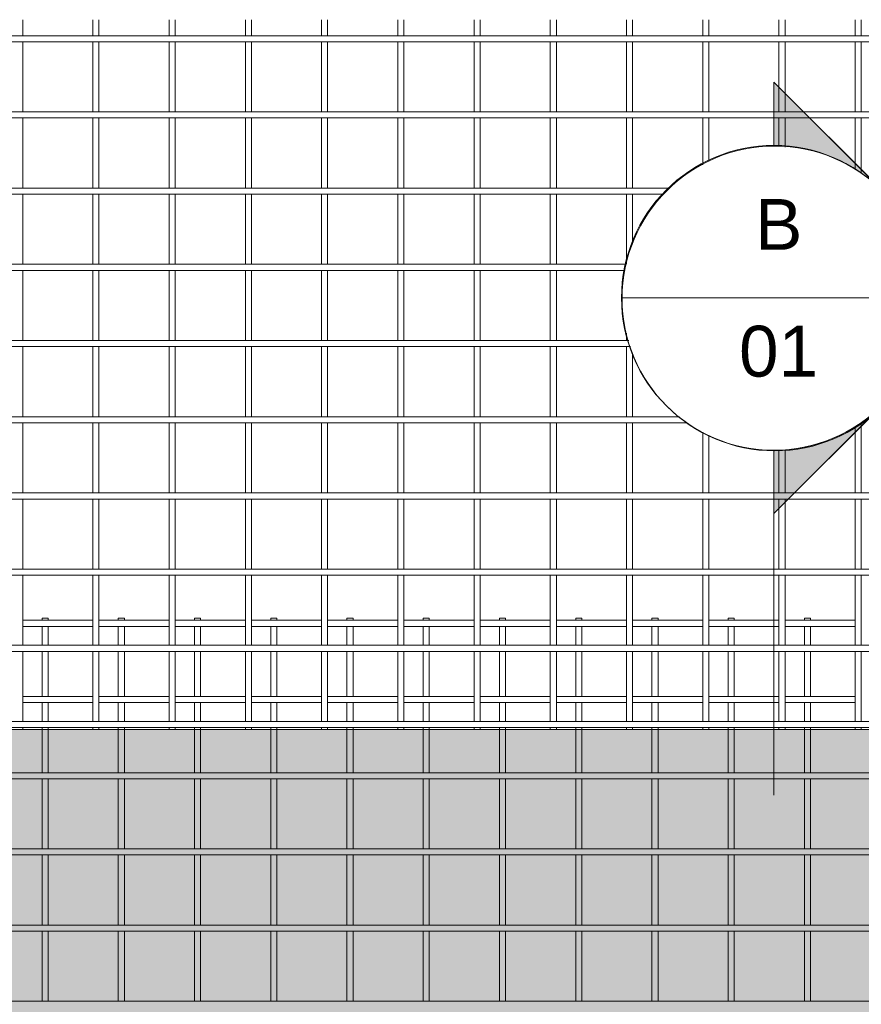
# Model space of a CAD drawing. Header units: millimetres. Extents: x 211 to 8233, y -514 to 3349.
# Tile 3 of 5: x 2156 to 3812, y 1411 to 3349. Entities that reach past the tile are written whole.
import ezdxf

# ---------------------------------------------------------------- set-up
doc = ezdxf.new("R2010")
doc.units = ezdxf.units.MM
for name, color, linetype, lineweight in [('A-DETL-GENF', 92, 'Continuous', 18), ('A-DETL-THIN', 151, 'Continuous', 18), ('A-GENM', 13, 'Continuous', 18), ('G-ANNO-SYMB', 111, 'Continuous', 9)]:
    doc.layers.add(name, color=color, linetype=linetype, lineweight=lineweight)
doc.styles.add('Arial', font='arial.ttf', dxfattribs={"height": 100})

# ---------------------------------------------------------------- blocks, each defined once
blk = doc.blocks.new('United Steel 664 Standard Mesh - United Steel 664 Standard Mesh-271233-Level 1')
at = {"layer": 'A-GENM'}
for p, q in [((-3336, 0), (-3336, -4.3)), ((-3324, 0), (-3336, 0)), ((-3324, -4.3), (-3324, 0)), ((-3186, 0), (-3186, -4.3)), ((-3174, 0), (-3186, 0)), ((-3174, -4.3), (-3174, 0)), ((-3036, 0), (-3036, -4.3)), ((-3024, 0), (-3036, 0)), ((-3024, -4.3), (-3024, 0)), ((-2886, 0), (-2886, -4.3)), ((-2874, 0), (-2886, 0)), ((-2874, -4.3), (-2874, 0)), ((-2736, 0), (-2736, -4.3)), ((-2724, 0), (-2736, 0)), ((-2724, -4.3), (-2724, 0)), ((-2586, 0), (-2586, -4.5)), ((-2574, 0), (-2586, 0)), ((-2574, -4.5), (-2574, 0)), ((-2435.9, 0), (-2435.9, -4.5)), ((-2423.9, 0), (-2435.9, 0)), ((-2423.9, -4.5), (-2423.9, 0)), ((-2285.9, 0), (-2285.9, -4.5)), ((-2273.9, 0), (-2285.9, 0)), ((-2273.9, -4.5), (-2273.9, 0)), ((-2135.9, 0), (-2135.9, -4.5)), ((-2123.9, 0), (-2135.9, 0)), ((-2123.9, -4.5), (-2123.9, 0)), ((-1985.9, 0), (-1985.9, -4.5)), ((-1973.9, 0), (-1985.9, 0)), ((-1973.9, -4.5), (-1973.9, 0)), ((-1835.9, 0), (-1835.9, -4.3)), ((-1823.9, 0), (-1835.9, 0)), ((-1823.9, -4.3), (-1823.9, 0)), ((-3236, -4.3), (-3374, -4.3)), ((-3374, -16.3), (-3236, -16.3)), ((-3336, -16.2), (-3336, -53.7)), ((-3324, -53.7), (-3324, -16.2)), ((-3086, -4.3), (-3224, -4.3)), ((-3224, -16.3), (-3086, -16.3)), ((-3186, -16.2), (-3186, -53.7)), ((-3174, -53.7), (-3174, -16.2)), ((-2936, -4.3), (-3074, -4.3)), ((-3074, -16.3), (-2936, -16.3)), ((-3036, -16.2), (-3036, -53.7)), ((-3024, -53.7), (-3024, -16.2)), ((-2786, -4.3), (-2924, -4.3)), ((-2924, -16.3), (-2786, -16.3)), ((-2886, -16.2), (-2886, -53.7)), ((-2874, -53.7), (-2874, -16.2)), ((-2636, -4.3), (-2774, -4.3)), ((-2774, -16.3), (-2636, -16.3)), ((-2736, -16.2), (-2736, -53.7)), ((-2724, -53.7), (-2724, -16.2)), ((-2485.9, -4.3), (-2624, -4.3)), ((-2624, -16.3), (-2485.9, -16.3)), ((-2586, -16.1), (-2586, -53.8)), ((-2574, -53.8), (-2574, -16.1)), ((-2335.9, -4.3), (-2473.9, -4.3)), ((-2473.9, -16.3), (-2335.9, -16.3)), ((-2435.9, -16.1), (-2435.9, -53.8)), ((-2423.9, -53.8), (-2423.9, -16.1)), ((-2185.9, -4.3), (-2323.9, -4.3)), ((-2323.9, -16.3), (-2185.9, -16.3)), ((-2285.9, -16.1), (-2285.9, -53.8)), ((-2273.9, -53.8), (-2273.9, -16.1)), ((-2035.9, -4.3), (-2173.9, -4.3)), ((-2173.9, -16.3), (-2035.9, -16.3)), ((-2135.9, -16.1), (-2135.9, -53.8)), ((-2123.9, -53.8), (-2123.9, -16.1)), ((-1885.9, -4.3), (-2023.9, -4.3)), ((-2023.9, -16.3), (-1885.9, -16.3)), ((-1985.9, -16.1), (-1985.9, -53.6)), ((-1973.9, -53.6), (-1973.9, -16.1)), ((-1735.9, -4.3), (-1873.9, -4.3)), ((-1873.9, -16.3), (-1735.9, -16.3)), ((-1835.9, -16.3), (-1835.9, -53.6)), ((-1823.9, -53.6), (-1823.9, -16.3)), ((-3336, -65.6), (-3336, -154.3)), ((-3324, -154.3), (-3324, -65.6)), ((-3186, -65.6), (-3186, -154.3)), ((-3174, -154.3), (-3174, -65.6)), ((-3036, -65.5), (-3036, -154.3)), ((-3024, -154.3), (-3024, -65.5)), ((-2886, -65.5), (-2886, -154.3)), ((-2874, -154.3), (-2874, -65.5)), ((-2736, -65.5), (-2736, -154.3)), ((-2724, -154.3), (-2724, -65.5)), ((-2586, -65.4), (-2586, -154.5)), ((-2574, -154.5), (-2574, -65.4)), ((-2435.9, -65.4), (-2435.9, -154.5)), ((-2423.9, -154.5), (-2423.9, -65.4)), ((-2285.9, -65.4), (-2285.9, -154.5)), ((-2273.9, -154.5), (-2273.9, -65.4)), ((-2135.9, -65.4), (-2135.9, -154.5)), ((-2123.9, -154.5), (-2123.9, -65.4)), ((-1985.9, -65.6), (-1985.9, -154.5)), ((-1973.9, -154.5), (-1973.9, -65.6)), ((-1835.9, -65.6), (-1835.9, -154.3)), ((-1823.9, -154.3), (-1823.9, -65.6)), ((-3236, -154.3), (-3374, -154.3)), ((-3086, -154.3), (-3224, -154.3)), ((-2936, -154.3), (-3074, -154.3)), ((-2786, -154.3), (-2924, -154.3)), ((-2636, -154.3), (-2774, -154.3)), ((-2485.9, -154.3), (-2624, -154.3)), ((-2335.9, -154.3), (-2473.9, -154.3)), ((-2185.9, -154.3), (-2323.9, -154.3)), ((-2035.9, -154.3), (-2173.9, -154.3)), ((-1885.9, -154.3), (-2023.9, -154.3)), ((-1735.9, -154.3), (-1873.9, -154.3)), ((-3374, -166.3), (-3236, -166.3)), ((-3336, -166.2), (-3336, -203.7)), ((-3324, -203.7), (-3324, -166.2)), ((-3224, -166.3), (-3086, -166.3)), ((-3186, -166.2), (-3186, -203.7)), ((-3174, -203.7), (-3174, -166.2)), ((-3074, -166.3), (-2936, -166.3)), ((-3036, -166.2), (-3036, -203.7)), ((-3024, -203.7), (-3024, -166.2)), ((-2924, -166.3), (-2786, -166.3)), ((-2886, -166.2), (-2886, -203.7)), ((-2874, -203.7), (-2874, -166.2)), ((-2774, -166.3), (-2636, -166.3)), ((-2736, -166.2), (-2736, -203.7)), ((-2724, -203.7), (-2724, -166.2)), ((-2624, -166.3), (-2485.9, -166.3)), ((-2586, -166.1), (-2586, -203.8)), ((-2574, -203.8), (-2574, -166.1)), ((-2473.9, -166.3), (-2335.9, -166.3)), ((-2435.9, -166.1), (-2435.9, -203.8)), ((-2423.9, -203.8), (-2423.9, -166.1)), ((-2323.9, -166.3), (-2185.9, -166.3)), ((-2285.9, -166.1), (-2285.9, -203.8)), ((-2273.9, -203.8), (-2273.9, -166.1)), ((-2173.9, -166.3), (-2035.9, -166.3)), ((-2135.9, -166.1), (-2135.9, -203.8)), ((-2123.9, -203.8), (-2123.9, -166.1)), ((-2023.9, -166.3), (-1885.9, -166.3)), ((-1985.9, -166.1), (-1985.9, -203.6)), ((-1973.9, -203.6), (-1973.9, -166.1)), ((-1873.9, -166.3), (-1735.9, -166.3)), ((-1835.9, -166.3), (-1835.9, -203.6)), ((-1823.9, -203.6), (-1823.9, -166.3)), ((-3336, -215.6), (-3336, -219.3)), ((-3336, -219.3), (-3336, -304.3)), ((-3324, -219.3), (-3324, -215.6)), ((-3324, -304.3), (-3324, -219.3)), ((-3186, -215.6), (-3186, -219.3)), ((-3186, -219.3), (-3186, -304.3)), ((-3174, -219.3), (-3174, -215.6)), ((-3174, -304.3), (-3174, -219.3)), ((-3036, -215.5), (-3036, -219.3)), ((-3036, -219.3), (-3036, -304.3)), ((-3024, -219.3), (-3024, -215.5)), ((-3024, -304.3), (-3024, -219.3)), ((-2886, -215.5), (-2886, -219.3)), ((-2886, -219.3), (-2886, -304.3)), ((-2874, -219.3), (-2874, -215.5)), ((-2874, -304.3), (-2874, -219.3)), ((-2736, -215.5), (-2736, -219.3)), ((-2736, -219.3), (-2736, -304.3)), ((-2724, -219.3), (-2724, -215.5)), ((-2724, -304.3), (-2724, -219.3)), ((-2586, -215.4), (-2586, -219.3)), ((-2586, -219.3), (-2586, -304.5)), ((-2574, -219.3), (-2574, -215.4)), ((-2574, -304.5), (-2574, -219.3)), ((-2435.9, -215.4), (-2435.9, -219.3)), ((-2435.9, -219.3), (-2435.9, -304.5)), ((-2423.9, -219.3), (-2423.9, -215.4)), ((-2423.9, -304.5), (-2423.9, -219.3)), ((-2285.9, -215.4), (-2285.9, -219.3)), ((-2285.9, -219.3), (-2285.9, -304.5)), ((-2273.9, -219.3), (-2273.9, -215.4)), ((-2273.9, -304.5), (-2273.9, -219.3)), ((-2135.9, -215.4), (-2135.9, -219.3)), ((-2135.9, -219.3), (-2135.9, -304.5)), ((-2123.9, -219.3), (-2123.9, -215.4)), ((-2123.9, -304.5), (-2123.9, -219.3)), ((-1985.9, -215.6), (-1985.9, -219.3)), ((-1985.9, -219.3), (-1985.9, -304.5)), ((-1973.9, -219.3), (-1973.9, -215.6)), ((-1973.9, -304.5), (-1973.9, -219.3)), ((-1835.9, -215.6), (-1835.9, -219.3)), ((-1835.9, -219.3), (-1835.9, -304.3)), ((-1823.9, -219.3), (-1823.9, -215.6)), ((-1823.9, -304.3), (-1823.9, -219.3)), ((-250.1, -304.3), (-4560, -304.3)), ((-4560, -316.3), (-250.1, -316.3)), ((-3336, -316.2), (-3336, -454.3)), ((-3324, -454.3), (-3324, -316.2)), ((-3186, -316.2), (-3186, -454.3)), ((-3174, -454.3), (-3174, -316.2)), ((-3036, -316.2), (-3036, -454.3)), ((-3024, -454.3), (-3024, -316.2)), ((-2886, -316.2), (-2886, -454.3)), ((-2874, -454.3), (-2874, -316.2)), ((-2736, -316.2), (-2736, -454.4)), ((-2724, -454.4), (-2724, -316.2)), ((-2586, -316.1), (-2586, -454.5)), ((-2574, -454.5), (-2574, -316.1)), ((-2435.9, -316.1), (-2435.9, -454.5)), ((-2423.9, -454.5), (-2423.9, -316.1)), ((-2285.9, -316.1), (-2285.9, -454.5)), ((-2273.9, -454.5), (-2273.9, -316.1)), ((-2135.9, -316.1), (-2135.9, -454.5)), ((-2123.9, -454.5), (-2123.9, -316.1)), ((-1985.9, -316.1), (-1985.9, -454.5)), ((-1973.9, -454.5), (-1973.9, -316.1)), ((-1835.9, -316.3), (-1835.9, -454.3)), ((-1823.9, -454.3), (-1823.9, -316.3)), ((-250.1, -454.3), (-4560, -454.3)), ((-4560, -466.3), (-250.1, -466.3)), ((-3336, -466.2), (-3336, -604.3)), ((-3324, -604.3), (-3324, -466.2)), ((-3186, -466.2), (-3186, -604.3)), ((-3174, -604.3), (-3174, -466.2)), ((-3036, -466.2), (-3036, -604.3)), ((-3024, -604.3), (-3024, -466.2)), ((-2886, -466.2), (-2886, -604.3)), ((-2874, -604.3), (-2874, -466.2)), ((-2736, -466.2), (-2736, -604.4)), ((-2724, -604.4), (-2724, -466.2)), ((-2586, -466.1), (-2586, -604.5)), ((-2574, -604.5), (-2574, -466.1)), ((-2435.9, -466.1), (-2435.9, -604.5)), ((-2423.9, -604.5), (-2423.9, -466.1)), ((-2285.9, -466.1), (-2285.9, -604.5)), ((-2273.9, -604.5), (-2273.9, -466.1)), ((-2135.9, -466.1), (-2135.9, -604.5)), ((-2123.9, -604.5), (-2123.9, -466.1)), ((-1985.9, -466.1), (-1985.9, -604.5)), ((-1973.9, -604.5), (-1973.9, -466.1)), ((-1835.9, -466.3), (-1835.9, -604.3)), ((-1823.9, -604.3), (-1823.9, -466.3)), ((-250.1, -604.3), (-4560, -604.3)), ((-4560, -616.3), (-250.1, -616.3)), ((-3336, -616.2), (-3336, -754.3)), ((-3324, -754.3), (-3324, -616.2)), ((-3186, -616.2), (-3186, -754.3)), ((-3174, -754.3), (-3174, -616.2)), ((-3036, -616.2), (-3036, -754.3)), ((-3024, -754.3), (-3024, -616.2)), ((-2886, -616.2), (-2886, -754.4)), ((-2874, -754.4), (-2874, -616.2)), ((-2736, -616.2), (-2736, -754.4)), ((-2724, -754.4), (-2724, -616.2)), ((-2586, -616.1), (-2586, -754.5)), ((-2574, -754.5), (-2574, -616.1)), ((-2435.9, -616.1), (-2435.9, -754.5)), ((-2423.9, -754.5), (-2423.9, -616.1)), ((-2285.9, -616.1), (-2285.9, -754.5)), ((-2273.9, -754.5), (-2273.9, -616.1)), ((-2135.9, -616.1), (-2135.9, -754.5)), ((-2123.9, -754.5), (-2123.9, -616.1)), ((-1985.9, -616.1), (-1985.9, -754.5)), ((-1973.9, -754.5), (-1973.9, -616.1)), ((-1835.9, -616.3), (-1835.9, -754.3)), ((-1823.9, -754.3), (-1823.9, -616.3)), ((-250.1, -754.3), (-4560, -754.3))]:
    blk.add_line(p, q, dxfattribs=at)
blk = doc.blocks.new('United Steel 664 Standard Mesh - United Steel 664 Standard Mesh-V1-Level 1')
at = {"layer": 'A-GENM'}
for p, q in [((-3324, -604.3), (-3324, -572.8)), ((-3186, -572.8), (-3186, -604.3)), ((-3174, -604.3), (-3174, -572.8)), ((-3036, -572.8), (-3036, -604.3)), ((-3024, -604.3), (-3024, -572.8)), ((-2886, -572.8), (-2886, -604.3)), ((-2874, -604.3), (-2874, -572.8)), ((-2736, -572.8), (-2736, -604.4)), ((-2724, -604.4), (-2724, -572.8)), ((-2586, -572.8), (-2586, -604.5)), ((-2574, -604.5), (-2574, -572.8)), ((-2435.9, -572.8), (-2435.9, -604.5)), ((-2423.9, -604.5), (-2423.9, -572.8)), ((-2285.9, -572.8), (-2285.9, -604.5)), ((-2273.9, -604.5), (-2273.9, -572.8)), ((-2135.9, -572.8), (-2135.9, -604.5)), ((-2123.9, -604.5), (-2123.9, -572.8)), ((-1985.9, -572.8), (-1985.9, -604.5)), ((-1973.9, -604.5), (-1973.9, -572.8)), ((-1835.9, -572.8), (-1835.9, -604.3)), ((-1823.9, -604.3), (-1823.9, -572.8)), ((-1685.9, -572.8), (-1685.9, -604.3)), ((-1673.9, -604.3), (-1673.9, -572.8)), ((0, -604.3), (-4560, -604.3)), ((-4560, -616.3), (0, -616.3)), ((-3324, -754.3), (-3324, -616.2)), ((-3186, -616.2), (-3186, -754.3)), ((-3174, -754.3), (-3174, -616.2)), ((-3036, -616.2), (-3036, -754.3)), ((-3024, -754.3), (-3024, -616.2)), ((-2886, -616.2), (-2886, -754.4)), ((-2874, -754.4), (-2874, -616.2)), ((-2736, -616.2), (-2736, -754.4)), ((-2724, -754.4), (-2724, -616.2)), ((-2586, -616.1), (-2586, -754.5)), ((-2574, -754.5), (-2574, -616.1)), ((-2435.9, -616.1), (-2435.9, -754.5)), ((-2423.9, -754.5), (-2423.9, -616.1)), ((-2285.9, -616.1), (-2285.9, -754.5)), ((-2273.9, -754.5), (-2273.9, -616.1)), ((-2135.9, -616.1), (-2135.9, -754.5)), ((-2123.9, -754.5), (-2123.9, -616.1)), ((-1985.9, -616.1), (-1985.9, -754.5)), ((-1973.9, -754.5), (-1973.9, -616.1)), ((-1835.9, -616.3), (-1835.9, -754.3)), ((-1823.9, -754.3), (-1823.9, -616.3)), ((-1685.9, -616.3), (-1685.9, -754.3)), ((-1673.9, -754.3), (-1673.9, -616.3)), ((0, -754.3), (-4560, -754.3)), ((-4560, -766.3), (0, -766.3)), ((-3324, -904.3), (-3324, -766.2)), ((-3186, -766.2), (-3186, -904.3)), ((-3174, -904.3), (-3174, -766.2)), ((-3036, -766.2), (-3036, -904.3)), ((-3024, -904.3), (-3024, -766.2)), ((-2886, -766.2), (-2886, -904.4)), ((-2874, -904.4), (-2874, -766.2)), ((-2736, -766.2), (-2736, -904.4)), ((-2724, -904.4), (-2724, -766.2)), ((-2586, -766.1), (-2586, -904.5)), ((-2574, -904.5), (-2574, -766.1)), ((-2435.9, -766.1), (-2435.9, -904.5)), ((-2423.9, -904.5), (-2423.9, -766.1)), ((-2285.9, -766.1), (-2285.9, -904.5)), ((-2273.9, -904.5), (-2273.9, -766.1)), ((-2135.9, -766.1), (-2135.9, -904.5)), ((-2123.9, -904.5), (-2123.9, -766.1)), ((-1985.9, -766.1), (-1985.9, -858.6)), ((-1973.9, -852.2), (-1973.9, -766.1)), ((-1835.9, -766.3), (-1835.9, -822.4)), ((-1823.9, -823.6), (-1823.9, -766.3)), ((-1685.9, -766.3), (-1685.9, -867.8)), ((-1673.9, -875.4), (-1673.9, -766.3)), ((-2050.5, -904.3), (-4560, -904.3)), ((-4560, -916.3), (-2062.3, -916.3)), ((-3324, -1054.3), (-3324, -916.2)), ((-3186, -916.2), (-3186, -1054.3)), ((-3174, -1054.3), (-3174, -916.2)), ((-3036, -916.2), (-3036, -1054.4)), ((-3024, -1054.4), (-3024, -916.2)), ((-2886, -916.2), (-2886, -1054.4)), ((-2874, -1054.4), (-2874, -916.2)), ((-2736, -916.2), (-2736, -1054.4)), ((-2724, -1054.4), (-2724, -916.2)), ((-2586, -916.1), (-2586, -1054.5)), ((-2574, -1054.5), (-2574, -916.1)), ((-2435.9, -916.1), (-2435.9, -1054.5)), ((-2423.9, -1054.5), (-2423.9, -916.1)), ((-2285.9, -916.1), (-2285.9, -1054.5)), ((-2273.9, -1054.5), (-2273.9, -916.1)), ((-2135.9, -916.1), (-2135.9, -1053.5)), ((-2123.9, -1014), (-2123.9, -916.1)), ((-2136.2, -1054.3), (-4560, -1054.3)), ((-4560, -1066.3), (-2139.1, -1066.3)), ((-3324, -1204.3), (-3324, -1066.2)), ((-3186, -1066.2), (-3186, -1204.4)), ((-3174, -1204.4), (-3174, -1066.2)), ((-3036, -1066.2), (-3036, -1204.4)), ((-3024, -1204.4), (-3024, -1066.2)), ((-2886, -1066.2), (-2886, -1204.4)), ((-2874, -1204.4), (-2874, -1066.2)), ((-2736, -1066.2), (-2736, -1204.4)), ((-2724, -1204.4), (-2724, -1066.2)), ((-2586, -1066.1), (-2586, -1204.5)), ((-2574, -1204.5), (-2574, -1066.1)), ((-2435.9, -1066.1), (-2435.9, -1204.5)), ((-2423.9, -1204.5), (-2423.9, -1066.1)), ((-2285.9, -1066.1), (-2285.9, -1204.5)), ((-2273.9, -1204.5), (-2273.9, -1066.1)), ((-2135.9, -1189.6), (-2135.9, -1204.5)), ((-2131.5, -1204.3), (-4560, -1204.3)), ((-4560, -1216.3), (-2127.8, -1216.3)), ((-3324, -1354.3), (-3324, -1216.2)), ((-3186, -1216.2), (-3186, -1354.4)), ((-3174, -1354.4), (-3174, -1216.2)), ((-3036, -1216.2), (-3036, -1354.4)), ((-3024, -1354.4), (-3024, -1216.2)), ((-2886, -1216.2), (-2886, -1354.4)), ((-2874, -1354.4), (-2874, -1216.2)), ((-2736, -1216.2), (-2736, -1354.4)), ((-2724, -1354.4), (-2724, -1216.2)), ((-2586, -1216.1), (-2586, -1354.5)), ((-2574, -1354.5), (-2574, -1216.1)), ((-2435.9, -1216.1), (-2435.9, -1354.5)), ((-2423.9, -1354.5), (-2423.9, -1216.1)), ((-2285.9, -1216.1), (-2285.9, -1354.5)), ((-2273.9, -1354.5), (-2273.9, -1216.1)), ((-2135.9, -1216.1), (-2135.9, -1354.5)), ((-2123.9, -1354.5), (-2123.9, -1229.2)), ((-2031.6, -1354.3), (-4560, -1354.3)), ((-4560, -1366.3), (-2017, -1366.3)), ((-3324, -1504.4), (-3324, -1366.2)), ((-3186, -1366.2), (-3186, -1504.4)), ((-3174, -1504.4), (-3174, -1366.2)), ((-3036, -1366.2), (-3036, -1504.4)), ((-3024, -1504.4), (-3024, -1366.2)), ((-2886, -1366.2), (-2886, -1504.4)), ((-2874, -1504.4), (-2874, -1366.2)), ((-2736, -1366.2), (-2736, -1504.4)), ((-2724, -1504.4), (-2724, -1366.2)), ((-2586, -1366.1), (-2586, -1504.5)), ((-2574, -1504.5), (-2574, -1366.1)), ((-2435.9, -1366.1), (-2435.9, -1504.5)), ((-2423.9, -1504.5), (-2423.9, -1366.1)), ((-2285.9, -1366.1), (-2285.9, -1504.5)), ((-2273.9, -1504.5), (-2273.9, -1366.1)), ((-2135.9, -1366.1), (-2135.9, -1504.5)), ((-2123.9, -1504.5), (-2123.9, -1366.1)), ((-1685.9, -1375.3), (-1685.9, -1504.3)), ((-1673.9, -1504.3), (-1673.9, -1367.7)), ((-1985.9, -1384.5), (-1985.9, -1504.5)), ((-1973.9, -1504.5), (-1973.9, -1390.9)), ((-1835.9, -1420.7), (-1835.9, -1504.3)), ((-1823.9, -1504.3), (-1823.9, -1419.5)), ((0, -1504.3), (-4560, -1504.3)), ((-4560, -1516.3), (0, -1516.3)), ((-3324, -1654.4), (-3324, -1516.2)), ((-3186, -1516.2), (-3186, -1654.4)), ((-3174, -1654.4), (-3174, -1516.2)), ((-3036, -1516.2), (-3036, -1654.4)), ((-3024, -1654.4), (-3024, -1516.2)), ((-2886, -1516.2), (-2886, -1654.4)), ((-2874, -1654.4), (-2874, -1516.2)), ((-2736, -1516.2), (-2736, -1654.4)), ((-2724, -1654.4), (-2724, -1516.2)), ((-2586, -1516.1), (-2586, -1654.5)), ((-2574, -1654.5), (-2574, -1516.1)), ((-2435.9, -1516.1), (-2435.9, -1654.5)), ((-2423.9, -1654.5), (-2423.9, -1516.1)), ((-2285.9, -1516.1), (-2285.9, -1654.5)), ((-2273.9, -1654.5), (-2273.9, -1516.1)), ((-2135.9, -1516.1), (-2135.9, -1654.5)), ((-2123.9, -1654.5), (-2123.9, -1516.1)), ((-1985.9, -1516.1), (-1985.9, -1654.5)), ((-1973.9, -1654.5), (-1973.9, -1516.1)), ((-1835.9, -1516.3), (-1835.9, -1654.3)), ((-1823.9, -1654.3), (-1823.9, -1516.3)), ((-1685.9, -1516.3), (-1685.9, -1654.3)), ((-1673.9, -1654.3), (-1673.9, -1516.3)), ((0, -1654.3), (-4560, -1654.3)), ((-4560, -1666.3), (0, -1666.3)), ((-3324, -1804.4), (-3324, -1666.2)), ((-3186, -1666.2), (-3186, -1804.4)), ((-3174, -1804.4), (-3174, -1666.2)), ((-3036, -1666.2), (-3036, -1804.4)), ((-3024, -1804.4), (-3024, -1666.2)), ((-2886, -1666.2), (-2886, -1804.4)), ((-2874, -1804.4), (-2874, -1666.2)), ((-2736, -1666.2), (-2736, -1804.4)), ((-2724, -1804.4), (-2724, -1666.2)), ((-2586, -1666.1), (-2586, -1804.5)), ((-2574, -1804.5), (-2574, -1666.1)), ((-2435.9, -1666.1), (-2435.9, -1804.5)), ((-2423.9, -1804.5), (-2423.9, -1666.1)), ((-2285.9, -1666.1), (-2285.9, -1804.5)), ((-2273.9, -1804.5), (-2273.9, -1666.1)), ((-2135.9, -1666.1), (-2135.9, -1804.5)), ((-2123.9, -1804.5), (-2123.9, -1666.1)), ((-1985.9, -1666.1), (-1985.9, -1804.5)), ((-1973.9, -1804.5), (-1973.9, -1666.1)), ((-1835.9, -1666.3), (-1835.9, -1804.3)), ((-1823.9, -1804.3), (-1823.9, -1666.3)), ((-1685.9, -1666.3), (-1685.9, -1804.3)), ((-1673.9, -1804.3), (-1673.9, -1666.3)), ((0, -1804.3), (-4560, -1804.3)), ((-4560, -1816.3), (0, -1816.3)), ((-3324, -1954.4), (-3324, -1816.3)), ((-3186, -1816.2), (-3186, -1954.4)), ((-3174, -1954.4), (-3174, -1816.2)), ((-3036, -1816.2), (-3036, -1954.4)), ((-3024, -1954.4), (-3024, -1816.2)), ((-2886, -1816.2), (-2886, -1954.4)), ((-2874, -1954.4), (-2874, -1816.2)), ((-2736, -1816.2), (-2736, -1954.4)), ((-2724, -1954.4), (-2724, -1816.2)), ((-2586, -1816.1), (-2586, -1954.5)), ((-2574, -1954.5), (-2574, -1816.1)), ((-2435.9, -1816.1), (-2435.9, -1954.5)), ((-2423.9, -1954.5), (-2423.9, -1816.1)), ((-2285.9, -1816.1), (-2285.9, -1954.5)), ((-2273.9, -1954.5), (-2273.9, -1816.1)), ((-2135.9, -1816.1), (-2135.9, -1954.5)), ((-2123.9, -1954.5), (-2123.9, -1816.1)), ((-1985.9, -1816.1), (-1985.9, -1954.5)), ((-1973.9, -1954.5), (-1973.9, -1816.1)), ((-1835.9, -1816.3), (-1835.9, -1954.3)), ((-1823.9, -1954.3), (-1823.9, -1816.3)), ((-1685.9, -1816.3), (-1685.9, -1954.3)), ((-1673.9, -1954.3), (-1673.9, -1816.3)), ((0, -1954.3), (-4560, -1954.3)), ((-4560, -1966.3), (0, -1966.3)), ((-3336, -1970), (-3324, -1970)), ((-3324, -1970), (-3324, -1966.3)), ((-3186, -1966.2), (-3186, -1970)), ((-3186, -1970), (-3174, -1970)), ((-3174, -1970), (-3174, -1966.2)), ((-3036, -1966.2), (-3036, -1970)), ((-3036, -1970), (-3024, -1970)), ((-3024, -1970), (-3024, -1966.2)), ((-2886, -1966.2), (-2886, -1970)), ((-2886, -1970), (-2874, -1970)), ((-2874, -1970), (-2874, -1966.2)), ((-2736, -1966.2), (-2736, -1970)), ((-2736, -1970), (-2724, -1970)), ((-2724, -1970), (-2724, -1966.2)), ((-2586, -1966.1), (-2586, -1970)), ((-2586, -1970), (-2574, -1970)), ((-2574, -1970), (-2574, -1966.1)), ((-2435.9, -1966.1), (-2435.9, -1970)), ((-2435.9, -1970), (-2423.9, -1970)), ((-2423.9, -1970), (-2423.9, -1966.1)), ((-2285.9, -1966.1), (-2285.9, -1970)), ((-2285.9, -1970), (-2273.9, -1970)), ((-2273.9, -1970), (-2273.9, -1966.1)), ((-2135.9, -1966.1), (-2135.9, -1970)), ((-2135.9, -1970), (-2123.9, -1970)), ((-2123.9, -1970), (-2123.9, -1966.1)), ((-1985.9, -1966.1), (-1985.9, -1970)), ((-1985.9, -1970), (-1973.9, -1970)), ((-1973.9, -1970), (-1973.9, -1966.1)), ((-1835.9, -1966.3), (-1835.9, -1970)), ((-1835.9, -1970), (-1823.9, -1970)), ((-1823.9, -1970), (-1823.9, -1966.3)), ((-1685.9, -1966.3), (-1685.9, -1970)), ((-1685.9, -1970), (-1673.9, -1970)), ((-1673.9, -1970), (-1673.9, -1966.3))]:
    blk.add_line(p, q, dxfattribs=at)
blk = doc.blocks.new('Section - M_Section Head - Filled-1049-Level 1')
at = {"layer": 'G-ANNO-SYMB'}
h = blk.add_hatch(color=256, dxfattribs=at)
edge = h.paths.add_edge_path()
edge.add_line((-6, 8.485), (-6, 6))
edge.add_arc((-6, 0), 6, 90, 135)
edge.add_line((-10.243, 4.243), (-6, 8.485))
h = blk.add_hatch(color=256, dxfattribs=at)
edge = h.paths.add_edge_path()
edge.add_line((-6, 8.485), (-1.757, 4.243))
edge.add_arc((-6, 0), 6, 45, 90)
edge.add_line((-6, 6), (-6, 8.485))
h = blk.add_hatch(color=256, dxfattribs=at)
edge = h.paths.add_edge_path()
edge.add_line((-14.485, 0), (-10.243, 4.243))
edge.add_arc((-6, 0), 6, 135, 180)
edge.add_line((-12, 0), (-14.485, 0))
h = blk.add_hatch(color=256, dxfattribs=at)
edge = h.paths.add_edge_path()
edge.add_line((2.485, 0), (0, 0))
edge.add_arc((-6, 0), 6, 360, 405)
edge.add_line((-1.757, 4.243), (2.485, 0))
for p, q in [((-6, 8.485), (-14.485, 0)), ((-6, 8.485), (-10.243, 4.243)), ((-6, 8.485), (2.485, 0)), ((-6, 6), (-6, 8.485)), ((-6, 8.485), (-6, 6)), ((-1.757, 4.243), (-6, 8.485)), ((-10.243, 4.243), (-14.485, 0)), ((2.485, 0), (-1.757, 4.243)), ((-14.485, 0), (-12, 0)), ((0, 0), (2.485, 0)), ((-12, 0), (-14.485, 0)), ((0, 0), (2.485, 0))]:
    blk.add_line(p, q, dxfattribs=at)
for start, end in [(360, 180), (90, 135), (45, 90), (135, 180), (360, 45), (180, 360)]:
    blk.add_arc((-6, 0), 6, start, end, dxfattribs=at)

msp = doc.modelspace()

# ---------------------------------------------------------------- hatches: boundary and pattern name
at = {"layer": 'A-DETL-GENF', "transparency": 33554534}
msp.add_hatch(color=155, dxfattribs=at).paths.add_polyline_path([(976.3, 201.3), (5286.2, 201.3), (5286.2, 1952), (976.3, 1952), (976.3, 217.8)])

# ---------------------------------------------------------------- linework, layer by layer
at = {"layer": 'A-DETL-THIN'}
msp.add_line((5286.2, 1952), (976.3, 1952), dxfattribs=at)
for start, end in [(360, 180), (180, 360)]:
    msp.add_arc((3641.7, 2800.5), 300, start, end, dxfattribs=at)
at = {"layer": 'G-ANNO-SYMB'}
for p, q in [((3340.5, 2801.7), (3940.5, 2801.7)), ((3640.5, 2501.7), (3640.5, 1822.4))]:
    msp.add_line(p, q, dxfattribs=at)

# ---------------------------------------------------------------- block references
at = {"layer": 'A-GENM'}
for name, p in [('United Steel 664 Standard Mesh - United Steel 664 Standard Mesh-V1-Level 1', (5486.3, 3922)), ('United Steel 664 Standard Mesh - United Steel 664 Standard Mesh-271233-Level 1', (5536.3, 2171.3))]:
    msp.add_blockref(name, p, dxfattribs=at)
at = {"layer": 'G-ANNO-SYMB', "xscale": 49.99999999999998, "yscale": 49.99999999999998, "zscale": 49.99999999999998, "rotation": 269.9999999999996}
msp.add_blockref('Section - M_Section Head - Filled-1049-Level 1', (3640.5, 2501.7), dxfattribs=at)

# ---------------------------------------------------------------- texts
at = {"layer": 'G-ANNO-SYMB', "char_height": 100, "attachment_point": 1, "style": 'Arial'}
for s, insert, width in [('B', (3603.3, 2996.2), 116.245), ('01', (3571.8, 2746.7), 192.405)]:
    msp.add_mtext(s, dxfattribs=dict(at, insert=insert, width=width))

doc.saveas('drawing.dxf')
